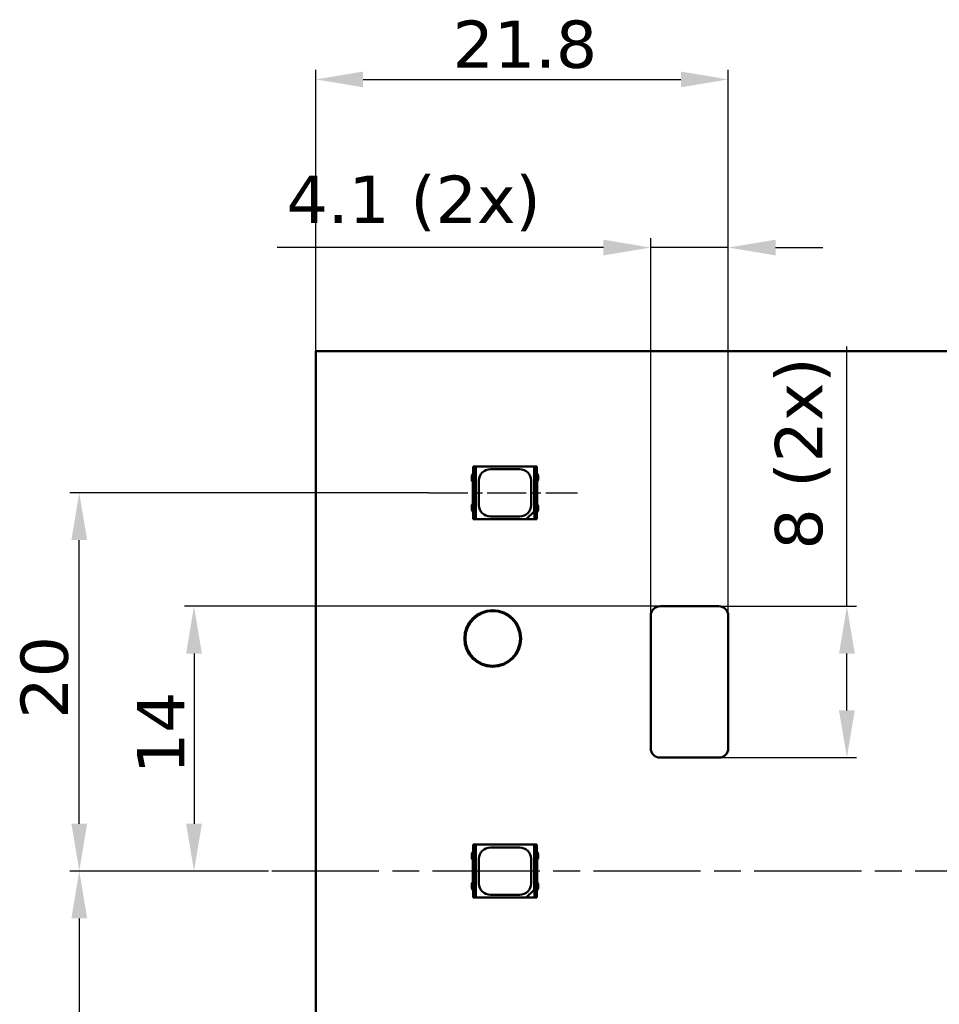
# Model space of a CAD drawing. Header units: millimetres. Extents: x 0 to 420, y 0 to 296.
# Tile 11 of 16: x 54 to 103, y 188 to 240. Entities that reach past the tile are written whole.
import ezdxf

# ---------------------------------------------------------------- set-up
doc = ezdxf.new("R2010")
doc.units = ezdxf.units.MM
doc.linetypes.add('CHAIN', pattern=[0.3543, 0.2362, -0.0295, 0.0591, -0.0295])
for name, color, linetype, lineweight in [('Centerline(ISO)', 7, 'Continuous', 25), ('Dimensions(ISO)', 7, 'Continuous', 25), ('Visible Edges(ISO)', 7, 'Continuous', 50)]:
    doc.layers.add(name, color=color, linetype=linetype, lineweight=lineweight)
doc.styles.add('Philips-dimensions', font='verdana.ttf')
doc.dimstyles.new('Philips-Oss', dxfattribs={"dimtxt": 2.5, "dimasz": 2.5, "dimexe": 0.5, "dimexo": 0, "dimgap": 0.5, "dimtad": 1, "dimtoh": 1, "dimrnd": 1e-08, "dimdsep": 46, "dimtxsty": 'Philips-dimensions', "dimcen": 0.09, "dimdle": 10, "dimclrd": 7, "dimclre": 7, "dimclrt": 7, "dimazin": 2, "dimtfac": 1, "dimtmove": 0, "dimatfit": 3, "dimfxl": 1, "dimtolj": 1, "dimlwd": 25, "dimlwe": 25, "dimarcsym": 0})

# ---------------------------------------------------------------- blocks, each defined once
blk = doc.blocks.new('*D21')
at = {"layer": 'Defpoints', "color": 0, "linetype": 'Continuous', "transparency": 16777216}
for p in [(91.898, 237.121), (70.098, 222.761), (91.898, 208.761)]:
    blk.add_point(p, dxfattribs=at)
at = {"layer": 'Dimensions(ISO)', "color": 7, "linetype": 'Continuous', "lineweight": 25, "transparency": 16777216}
for p, q in [((70.098, 222.761), (70.098, 237.621)), ((91.898, 208.761), (91.898, 237.621)), ((72.598, 237.121), (89.398, 237.121))]:
    blk.add_line(p, q, dxfattribs=at)
at = {"layer": 'Dimensions(ISO)', "color": 7, "linetype": 'Continuous', "transparency": 16777216}
for points in [[(72.598, 237.537), (72.598, 236.704), (70.098, 237.121)], [(89.398, 237.537), (89.398, 236.704), (91.898, 237.121)]]:
    blk.add_solid(points, dxfattribs=at)
at = {"layer": 'Dimensions(ISO)', "color": 7, "linetype": 'Continuous', "lineweight": 25, "transparency": 16777216, "insert": (77.331, 240.235), "char_height": 2.5, "attachment_point": 1, "style": 'Philips-dimensions'}
blk.add_mtext('\\A1;21.8', dxfattribs=at)
blk = doc.blocks.new('*D33')
at = {"layer": 'Defpoints', "color": 0, "linetype": 'Continuous', "transparency": 16777216}
for p in [(57.598, 215.261), (76.062, 215.261), (67.598, 195.261)]:
    blk.add_point(p, dxfattribs=at)
at = {"layer": 'Dimensions(ISO)', "color": 7, "linetype": 'Continuous', "lineweight": 25, "transparency": 16777216}
for p, q in [((76.062, 215.261), (57.098, 215.261)), ((57.598, 197.761), (57.598, 212.761)), ((67.598, 195.261), (57.098, 195.261))]:
    blk.add_line(p, q, dxfattribs=at)
at = {"layer": 'Dimensions(ISO)', "color": 7, "linetype": 'Continuous', "transparency": 16777216}
for points in [[(57.181, 212.761), (58.015, 212.761), (57.598, 215.261)], [(57.181, 197.761), (58.015, 197.761), (57.598, 195.261)]]:
    blk.add_solid(points, dxfattribs=at)
at = {"layer": 'Dimensions(ISO)', "color": 7, "linetype": 'Continuous', "lineweight": 25, "transparency": 16777216, "insert": (54.494, 203.324), "char_height": 2.5, "attachment_point": 1, "rotation": 90, "style": 'Philips-dimensions'}
blk.add_mtext('\\A1;20', dxfattribs=at)
blk = doc.blocks.new('*D34')
at = {"layer": 'Defpoints', "color": 0, "linetype": 'Continuous', "transparency": 16777216}
for p in [(67.598, 195.261), (57.598, 175.261), (76.062, 175.261)]:
    blk.add_point(p, dxfattribs=at)
at = {"layer": 'Dimensions(ISO)', "color": 7, "linetype": 'Continuous', "lineweight": 25, "transparency": 16777216}
for p, q in [((67.598, 195.261), (57.098, 195.261)), ((57.598, 192.761), (57.598, 177.761)), ((76.062, 175.261), (57.098, 175.261))]:
    blk.add_line(p, q, dxfattribs=at)
at = {"layer": 'Dimensions(ISO)', "color": 7, "linetype": 'Continuous', "transparency": 16777216}
for points in [[(57.181, 192.761), (58.015, 192.761), (57.598, 195.261)], [(57.181, 177.761), (58.015, 177.761), (57.598, 175.261)]]:
    blk.add_solid(points, dxfattribs=at)
at = {"layer": 'Dimensions(ISO)', "color": 7, "linetype": 'Continuous', "lineweight": 25, "transparency": 16777216, "insert": (54.494, 183.324), "char_height": 2.5, "attachment_point": 1, "rotation": 90, "style": 'Philips-dimensions'}
blk.add_mtext('\\A1;20', dxfattribs=at)
blk = doc.blocks.new('*D35')
at = {"layer": 'Defpoints', "color": 0, "linetype": 'Continuous', "transparency": 16777216}
for p in [(91.898, 228.231), (87.798, 208.761), (91.898, 208.761)]:
    blk.add_point(p, dxfattribs=at)
at = {"layer": 'Dimensions(ISO)', "color": 7, "linetype": 'Continuous', "lineweight": 25, "transparency": 16777216}
for p, q in [((87.798, 208.761), (87.798, 228.731)), ((91.898, 208.761), (91.898, 228.731)), ((85.298, 228.231), (68.055, 228.231)), ((91.898, 228.231), (87.798, 228.231)), ((94.398, 228.231), (96.898, 228.231))]:
    blk.add_line(p, q, dxfattribs=at)
at = {"layer": 'Dimensions(ISO)', "color": 7, "linetype": 'Continuous', "transparency": 16777216}
for points in [[(85.298, 228.648), (85.298, 227.815), (87.798, 228.231)], [(94.398, 228.648), (94.398, 227.815), (91.898, 228.231)]]:
    blk.add_solid(points, dxfattribs=at)
at = {"layer": 'Dimensions(ISO)', "color": 7, "linetype": 'Continuous', "lineweight": 25, "transparency": 16777216, "insert": (68.555, 232.035), "char_height": 2.5, "attachment_point": 1, "style": 'Philips-dimensions'}
blk.add_mtext('\\A1;\\fVerdana|b0|i0;\\H2.5000;4.1 (2x)', dxfattribs=at)
blk = doc.blocks.new('*D36')
at = {"layer": 'Defpoints', "color": 0, "linetype": 'Continuous', "transparency": 16777216}
for p in [(91.398, 209.261), (91.398, 201.261), (98.167, 201.261)]:
    blk.add_point(p, dxfattribs=at)
at = {"layer": 'Dimensions(ISO)', "color": 7, "linetype": 'Continuous', "lineweight": 25, "transparency": 16777216}
for p, q in [((98.167, 209.261), (98.167, 222.991)), ((91.398, 209.261), (98.667, 209.261)), ((98.167, 203.761), (98.167, 206.761)), ((91.398, 201.261), (98.667, 201.261))]:
    blk.add_line(p, q, dxfattribs=at)
at = {"layer": 'Dimensions(ISO)', "color": 7, "linetype": 'Continuous', "transparency": 16777216}
for points in [[(97.75, 206.761), (98.584, 206.761), (98.167, 209.261)], [(97.75, 203.761), (98.584, 203.761), (98.167, 201.261)]]:
    blk.add_solid(points, dxfattribs=at)
at = {"layer": 'Dimensions(ISO)', "color": 7, "linetype": 'Continuous', "lineweight": 25, "transparency": 16777216, "insert": (94.363, 212.261), "char_height": 2.5, "attachment_point": 1, "rotation": 90, "style": 'Philips-dimensions'}
blk.add_mtext('\\A1;\\fVerdana|b0|i0;\\H2.5000;8 (2x)', dxfattribs=at)
blk = doc.blocks.new('*D37')
at = {"layer": 'Defpoints', "color": 0, "linetype": 'Continuous', "transparency": 16777216}
for p in [(88.298, 209.261), (63.662, 195.261), (67.598, 195.261)]:
    blk.add_point(p, dxfattribs=at)
at = {"layer": 'Dimensions(ISO)', "color": 7, "linetype": 'Continuous', "lineweight": 25, "transparency": 16777216}
for p, q in [((88.298, 209.261), (63.162, 209.261)), ((63.662, 206.761), (63.662, 197.761)), ((67.598, 195.261), (63.162, 195.261))]:
    blk.add_line(p, q, dxfattribs=at)
at = {"layer": 'Dimensions(ISO)', "color": 7, "linetype": 'Continuous', "transparency": 16777216}
for points in [[(63.246, 206.761), (64.079, 206.761), (63.662, 209.261)], [(63.246, 197.761), (64.079, 197.761), (63.662, 195.261)]]:
    blk.add_solid(points, dxfattribs=at)
at = {"layer": 'Dimensions(ISO)', "color": 7, "linetype": 'Continuous', "lineweight": 25, "transparency": 16777216, "insert": (60.654, 200.392), "char_height": 2.5, "attachment_point": 1, "rotation": 90, "style": 'Philips-dimensions'}
blk.add_mtext('\\A1;14', dxfattribs=at)

msp = doc.modelspace()

# ---------------------------------------------------------------- linework, layer by layer
at = {"layer": 'Centerline(ISO)', "linetype": 'CHAIN', "ltscale": 8.740597}
msp.add_line((76.062, 215.261), (83.928, 215.261), dxfattribs=at)
at = {"layer": 'Centerline(ISO)', "linetype": 'CHAIN', "ltscale": 23.990969}
msp.add_line((353.937, 195.261), (67.598, 195.261), dxfattribs=at)
at = {"layer": 'Visible Edges(ISO)'}
for p, q in [((350.098, 222.761), (70.098, 222.761)), ((70.098, 222.761), (70.098, 167.761)), ((78.523, 216.661), (78.423, 216.661)), ((78.423, 216.661), (78.423, 213.861)), ((78.562, 216.661), (78.523, 216.661)), ((78.523, 213.861), (78.523, 216.661)), ((81.634, 216.661), (78.562, 216.661)), ((78.562, 213.861), (78.562, 216.661)), ((81.634, 216.661), (81.634, 214.272)), ((81.673, 216.661), (81.634, 216.661)), ((81.773, 216.661), (81.673, 216.661)), ((81.673, 216.661), (81.673, 213.861)), ((81.773, 213.861), (81.773, 216.661)), ((78.423, 216.307), (78.348, 216.158)), ((78.348, 216.158), (78.348, 215.903)), ((79.323, 216.511), (80.873, 216.511)), ((81.778, 216.311), (81.773, 216.311)), ((81.848, 216.165), (81.778, 216.311)), ((81.848, 215.925), (81.848, 216.165)), ((78.348, 215.903), (78.401, 215.845)), ((78.401, 215.845), (78.401, 214.677)), ((78.723, 214.611), (78.723, 215.911)), ((81.473, 215.911), (81.473, 214.611)), ((81.8, 215.859), (81.848, 215.925)), ((81.8, 214.664), (81.8, 215.859)), ((78.401, 214.677), (78.348, 214.62)), ((78.348, 214.62), (78.348, 214.365)), ((81.848, 214.598), (81.8, 214.664)), ((81.848, 214.358), (81.848, 214.598)), ((78.348, 214.365), (78.423, 214.216)), ((80.873, 214.011), (79.323, 214.011)), ((81.223, 213.861), (81.634, 214.272)), ((81.634, 214.272), (81.651, 214.29)), ((81.651, 214.29), (81.651, 213.861)), ((81.773, 214.211), (81.778, 214.211)), ((81.778, 214.211), (81.848, 214.358)), ((78.423, 213.861), (78.523, 213.861)), ((78.523, 213.861), (78.562, 213.861)), ((78.562, 213.861), (81.223, 213.861)), ((81.651, 213.861), (81.223, 213.861)), ((81.651, 213.861), (81.673, 213.861)), ((81.673, 213.861), (81.773, 213.861)), ((88.298, 209.261), (91.398, 209.261)), ((87.798, 201.761), (87.798, 208.761)), ((91.898, 208.761), (91.898, 201.761)), ((91.398, 201.261), (88.298, 201.261)), ((78.423, 196.307), (78.348, 196.158)), ((78.523, 196.661), (78.423, 196.661)), ((78.423, 196.661), (78.423, 193.861)), ((78.562, 196.661), (78.523, 196.661)), ((78.523, 193.861), (78.523, 196.661)), ((81.634, 196.661), (78.562, 196.661)), ((78.562, 193.861), (78.562, 196.661)), ((79.323, 196.511), (80.873, 196.511)), ((81.634, 196.661), (81.634, 194.272)), ((81.673, 196.661), (81.634, 196.661)), ((81.773, 196.661), (81.673, 196.661)), ((81.673, 196.661), (81.673, 193.861)), ((81.773, 193.861), (81.773, 196.661)), ((81.778, 196.311), (81.773, 196.311)), ((81.848, 196.165), (81.778, 196.311)), ((78.348, 196.158), (78.348, 195.903)), ((78.348, 195.903), (78.401, 195.845)), ((78.401, 195.845), (78.401, 194.677)), ((78.723, 194.611), (78.723, 195.911)), ((81.473, 195.911), (81.473, 194.611)), ((81.8, 195.859), (81.848, 195.925)), ((81.8, 194.664), (81.8, 195.859)), ((81.848, 195.925), (81.848, 196.165)), ((78.401, 194.677), (78.348, 194.62)), ((78.348, 194.62), (78.348, 194.365)), ((78.348, 194.365), (78.423, 194.216)), ((81.223, 193.861), (81.634, 194.272)), ((81.634, 194.272), (81.651, 194.29)), ((81.651, 194.29), (81.651, 193.861)), ((81.773, 194.211), (81.778, 194.211)), ((81.778, 194.211), (81.848, 194.358)), ((81.848, 194.598), (81.8, 194.664)), ((81.848, 194.358), (81.848, 194.598)), ((78.423, 193.861), (78.523, 193.861)), ((78.523, 193.861), (78.562, 193.861)), ((78.562, 193.861), (81.223, 193.861)), ((80.873, 194.011), (79.323, 194.011)), ((81.651, 193.861), (81.223, 193.861)), ((81.651, 193.861), (81.673, 193.861)), ((81.673, 193.861), (81.773, 193.861))]:
    msp.add_line(p, q, dxfattribs=at)
for radius in [1.5, 1.447]:
    msp.add_circle((79.448, 207.561), radius, dxfattribs=at)
for centre, radius, start, end in [((79.323, 215.911), 0.6, 90, 180), ((80.873, 215.911), 0.6, 0, 90), ((79.323, 214.611), 0.6, 180, 270), ((80.873, 214.611), 0.6, 270, 0), ((88.298, 208.761), 0.5, 90, 180), ((91.398, 208.761), 0.5, 0, 90), ((88.298, 201.761), 0.5, 180, 270), ((91.398, 201.761), 0.5, 270, 0), ((79.323, 195.911), 0.6, 90, 180), ((80.873, 195.911), 0.6, 0, 90), ((79.323, 194.611), 0.6, 180, 270), ((80.873, 194.611), 0.6, 270, 0)]:
    msp.add_arc(centre, radius, start, end, dxfattribs=at)

# ---------------------------------------------------------------- dimensions: what is measured, and where the dimension line sits
at = {"layer": 'Dimensions(ISO)', "color": 7, "linetype": 'Continuous', "lineweight": 25}
for base, p1, p2, angle, picture, middle in [((91.898, 237.121), (70.098, 222.761), (91.898, 208.761), 180, '*D21', (80.998, 237.121)), ((57.598, 215.261), (67.598, 195.261), (76.062, 215.261), 90, '*D33', (57.598, 205.261)), ((63.662, 195.261), (88.298, 209.261), (67.598, 195.261), 90, '*D37', (63.662, 202.261)), ((57.598, 175.261), (67.598, 195.261), (76.062, 175.261), 90, '*D34', (57.598, 185.261))]:
    dim = msp.add_linear_dim(base=base, p1=p1, p2=p2, angle=angle, dimstyle='Philips-Oss', override={"dimgap": 0.5, "dimtoh": 0, "dimdec": 2, "dimtol": 0, "dimlim": 0, "dimtp": 0, "dimtm": 0, "dimtdec": 2, "dimtofl": 0, "dimatfit": 1}, dxfattribs=at)
    dim.commit()
    dim.dimension.update_dxf_attribs({"geometry": picture, "text_midpoint": middle, "dimtype": 160})
dim = msp.add_linear_dim(base=(91.898, 228.231), p1=(87.798, 208.761), p2=(91.898, 208.761), text='\\fVerdana|b0|i0;\\H2.5000;<> (2x)', dimstyle='Philips-Oss', override={"dimgap": 0.5, "dimtoh": 0, "dimdec": 2, "dimtol": 0, "dimlim": 0, "dimtp": 0, "dimtm": 0, "dimtdec": 2, "dimtofl": 1, "dimatfit": 1}, dxfattribs=at)
dim.commit()
dim.dimension.update_dxf_attribs({"geometry": '*D35', "text_midpoint": (75.427, 228.231), "dimtype": 160})
dim = msp.add_linear_dim(base=(98.167, 201.261), p1=(91.398, 209.261), p2=(91.398, 201.261), angle=90, text='\\fVerdana|b0|i0;\\H2.5000;<> (2x)', dimstyle='Philips-Oss', override={"dimgap": 0.5, "dimtoh": 0, "dimdec": 2, "dimtol": 0, "dimlim": 0, "dimtp": 0, "dimtm": 0, "dimtdec": 2, "dimtofl": 0, "dimatfit": 2}, dxfattribs=at)
dim.commit()
dim.dimension.update_dxf_attribs({"geometry": '*D36', "text_midpoint": (98.167, 217.376), "dimtype": 160})

doc.saveas('drawing.dxf')
